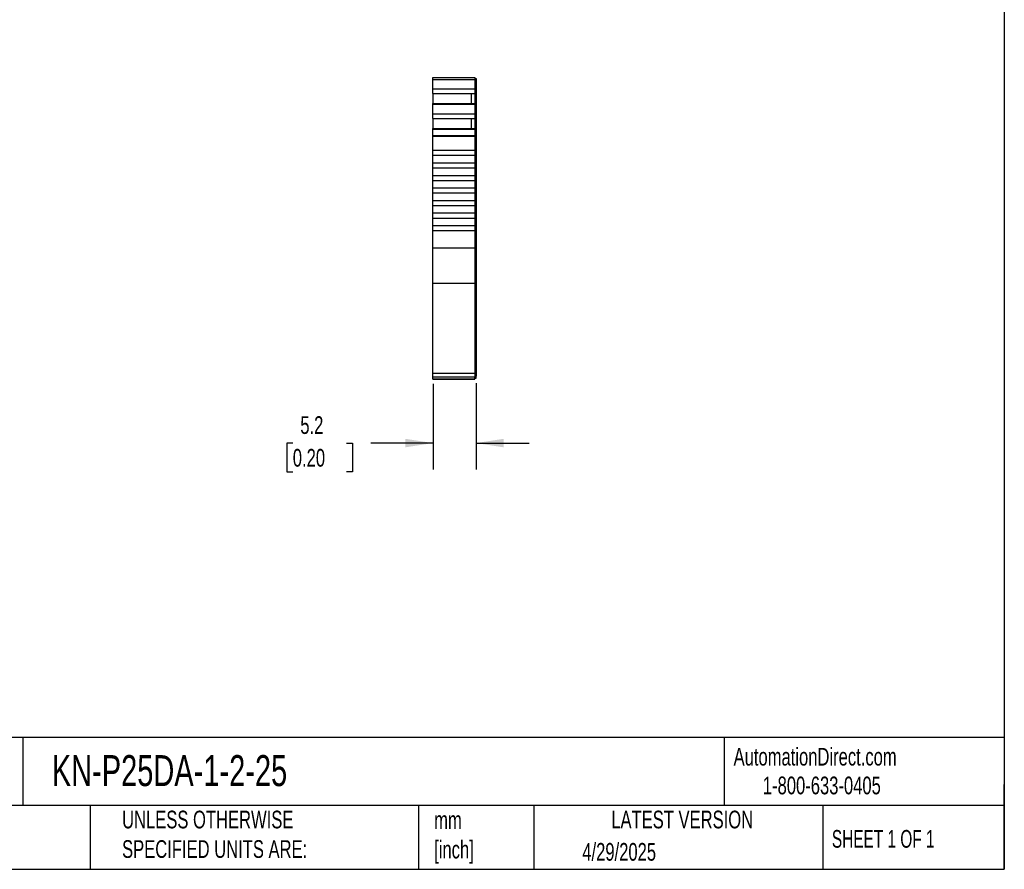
# Model space of a CAD drawing. Header units: millimetres. Extents: x 6 to 273, y 6 to 210.
# Tile 3 of 5: x 155 to 273, y 6 to 108. Entities that reach past the tile are written whole.
import ezdxf

# ---------------------------------------------------------------- set-up
doc = ezdxf.new("R2010")
doc.units = ezdxf.units.MM
doc.linetypes.add('SLD-Solid', pattern=[0])
doc.layers.add('DIMENSIONS', color=140, linetype='SLD-Solid', lineweight=25)
doc.layers.add('TEXT', color=140, linetype='SLD-Solid', lineweight=25)
doc.styles.add('SLDTEXTSTYLE0', font='TXT', dxfattribs={"width": 0.7})
doc.styles.add('SLDTEXTSTYLE1', font='TXT', dxfattribs={"width": 0.65})
doc.dimstyles.new('SLDDIMSTYLE1', dxfattribs={"dimtxt": 2.158008, "dimasz": 3.302, "dimexe": 0, "dimexo": 0.0625, "dimgap": 0.539502, "dimtad": 0, "dimtih": 1, "dimtoh": 1, "dimrnd": 1e-09, "dimzin": 12, "dimdsep": 46, "dimtxsty": 'SLDTEXTSTYLE0', "dimsah": 1, "dimcen": 0.09, "dimadec": 0, "dimazin": 3, "dimtfac": 1, "dimtmove": 0, "dimatfit": 0, "dimfxl": 0, "dimfrac": 2, "dimtolj": 1, "dimtzin": 12, "dimarcsym": 0})

# ---------------------------------------------------------------- blocks, each defined once
blk = doc.blocks.new('_D_3')
at = {"layer": 'DIMENSIONS'}
for p, q in [((204.77, 64.39), (204.77, 54.15)), ((209.92, 64.48), (209.92, 54.15)), ((188.01, 57.32), (187.29, 57.32)), ((187.29, 57.32), (187.29, 53.89)), ((194.42, 57.32), (195.15, 57.32)), ((195.15, 57.32), (195.15, 53.89)), ((204.77, 57.32), (197.35, 57.32)), ((209.92, 57.32), (216.27, 57.32)), ((187.29, 53.89), (188.01, 53.89)), ((195.15, 53.89), (194.42, 53.89))]:
    blk.add_line(p, q, dxfattribs=at)
for points in [[(204.77, 57.32), (201.46, 57.83), (201.46, 56.81)], [(209.92, 57.32), (213.22, 56.81), (213.22, 57.83)]]:
    blk.add_solid(points, dxfattribs=at)
at = {"layer": 'DIMENSIONS', "char_height": 2.117, "attachment_point": 1, "style": 'SLDTEXTSTYLE0'}
for s, insert in [('5.2', (188.91, 60.53)), ('0.20', (188.01, 56.62))]:
    blk.add_mtext(s, dxfattribs=dict(at, insert=insert))

msp = doc.modelspace()

# ---------------------------------------------------------------- linework, layer by layer
for p, q in [((204.766, 101.035), (209.766, 101.035)), ((204.766, 100.813), (204.766, 101.035)), ((204.766, 100.813), (209.766, 100.813)), ((204.766, 99.688), (204.766, 100.813)), ((209.766, 101.035), (209.766, 100.813)), ((209.766, 100.935), (209.916, 100.935)), ((209.766, 100.813), (209.766, 99.688)), ((209.766, 100.787), (209.916, 100.787)), ((209.916, 100.935), (209.916, 100.787)), ((209.916, 100.787), (209.916, 99.731)), ((204.766, 99.688), (209.766, 99.688)), ((204.766, 99.128), (204.766, 99.688)), ((204.766, 99.128), (209.766, 99.128)), ((204.766, 99.113), (204.766, 99.128)), ((204.766, 99.113), (204.766, 97.922)), ((204.766, 99.113), (209.316, 99.113)), ((209.316, 99.113), (209.766, 99.113)), ((209.316, 99.113), (209.316, 97.922)), ((209.766, 99.731), (209.916, 99.731)), ((209.766, 99.688), (209.766, 99.128)), ((209.766, 99.221), (209.916, 99.221)), ((209.766, 99.184), (209.916, 99.184)), ((209.766, 99.128), (209.766, 99.113)), ((209.766, 99.113), (209.766, 97.922)), ((209.916, 99.731), (209.916, 99.221)), ((209.916, 99.221), (209.916, 99.184)), ((209.916, 99.184), (209.916, 97.821)), ((204.766, 97.922), (209.766, 97.922)), ((204.766, 97.852), (204.766, 97.922)), ((204.766, 97.852), (209.766, 97.852)), ((204.766, 96.694), (204.766, 97.852)), ((209.766, 97.922), (209.766, 97.852)), ((209.766, 97.852), (209.766, 96.694)), ((209.766, 97.821), (209.916, 97.821)), ((209.766, 97.757), (209.916, 97.757)), ((209.916, 97.821), (209.916, 97.757)), ((209.916, 97.757), (209.916, 96.737)), ((204.766, 96.694), (209.766, 96.694)), ((204.766, 96.134), (204.766, 96.694)), ((209.766, 96.737), (209.916, 96.737)), ((209.766, 96.694), (209.766, 96.134)), ((209.916, 96.737), (209.916, 96.227)), ((204.766, 96.134), (209.766, 96.134)), ((204.766, 96.119), (204.766, 96.134)), ((204.766, 96.119), (204.766, 94.928)), ((204.766, 96.119), (209.316, 96.119)), ((209.316, 96.119), (209.766, 96.119)), ((209.316, 96.119), (209.316, 94.928)), ((209.766, 96.227), (209.916, 96.227)), ((209.766, 96.19), (209.916, 96.19)), ((209.766, 96.134), (209.766, 96.119)), ((209.766, 96.119), (209.766, 94.928)), ((209.916, 96.227), (209.916, 96.19)), ((209.916, 96.19), (209.916, 94.827)), ((204.766, 94.928), (209.766, 94.928)), ((204.766, 94.858), (204.766, 94.928)), ((204.766, 94.858), (209.766, 94.858)), ((204.766, 94.084), (204.766, 94.858)), ((209.766, 94.928), (209.766, 94.858)), ((209.766, 94.858), (209.766, 94.084)), ((209.766, 94.827), (209.916, 94.827)), ((209.766, 94.763), (209.916, 94.763)), ((209.916, 94.827), (209.916, 94.763)), ((209.916, 94.763), (209.916, 94.058)), ((204.766, 94.084), (209.766, 94.084)), ((204.766, 94.007), (204.766, 94.084)), ((204.766, 94.007), (209.766, 94.007)), ((204.766, 92.335), (204.766, 94.007)), ((209.766, 94.084), (209.766, 94.007)), ((209.766, 94.058), (209.916, 94.058)), ((209.766, 94.007), (209.766, 92.335)), ((209.766, 94.007), (209.916, 94.007)), ((209.916, 94.058), (209.916, 94.007)), ((209.916, 94.007), (209.916, 80.675)), ((204.766, 92.335), (209.766, 92.335)), ((204.766, 91.735), (204.766, 92.335)), ((209.766, 92.335), (209.766, 91.735)), ((204.766, 91.735), (209.766, 91.735)), ((204.766, 90.835), (204.766, 91.735)), ((204.766, 90.835), (209.766, 90.835)), ((204.766, 90.235), (204.766, 90.835)), ((209.766, 91.735), (209.766, 90.835)), ((209.766, 90.835), (209.766, 90.235)), ((204.766, 90.235), (209.766, 90.235)), ((204.766, 89.335), (204.766, 90.235)), ((209.766, 90.235), (209.766, 89.335)), ((204.766, 88.735), (204.766, 89.335)), ((204.766, 89.335), (209.766, 89.335)), ((204.766, 88.735), (209.766, 88.735)), ((204.766, 87.835), (204.766, 88.735)), ((209.766, 89.335), (209.766, 88.735)), ((209.766, 88.735), (209.766, 87.835)), ((204.766, 87.835), (209.766, 87.835)), ((204.766, 87.235), (204.766, 87.835)), ((204.766, 87.235), (209.766, 87.235)), ((204.766, 86.335), (204.766, 87.235)), ((209.766, 87.835), (209.766, 87.235)), ((209.766, 87.235), (209.766, 86.335)), ((204.766, 86.335), (209.766, 86.335)), ((204.766, 85.735), (204.766, 86.335)), ((209.766, 86.335), (209.766, 85.735)), ((204.766, 85.735), (209.766, 85.735)), ((204.766, 84.835), (204.766, 85.735)), ((204.766, 84.835), (209.766, 84.835)), ((204.766, 84.235), (204.766, 84.835)), ((209.766, 85.735), (209.766, 84.835)), ((209.766, 84.835), (209.766, 84.235)), ((204.766, 84.235), (209.766, 84.235)), ((204.766, 83.335), (204.766, 84.235)), ((209.766, 84.235), (209.766, 83.335)), ((204.766, 83.335), (209.766, 83.335)), ((204.766, 82.735), (204.766, 83.335)), ((204.766, 82.735), (209.766, 82.735)), ((204.766, 80.675), (204.766, 82.735)), ((209.766, 83.335), (209.766, 82.735)), ((209.766, 82.735), (209.766, 80.675)), ((204.766, 80.675), (209.766, 80.675)), ((204.766, 76.441), (204.766, 80.675)), ((209.766, 80.675), (209.766, 76.441)), ((209.766, 80.675), (209.916, 80.675)), ((209.916, 80.675), (209.916, 76.526)), ((209.766, 76.526), (209.916, 76.526)), ((209.916, 76.526), (209.916, 65.749)), ((204.766, 76.441), (209.766, 76.441)), ((204.766, 65.665), (204.766, 76.441)), ((209.766, 76.441), (209.766, 65.665)), ((204.766, 65.665), (209.766, 65.665)), ((204.766, 65.226), (204.766, 65.665)), ((204.766, 65.226), (209.766, 65.226)), ((204.766, 64.964), (204.766, 65.226)), ((204.766, 64.964), (209.766, 64.964)), ((209.766, 64.964), (204.766, 64.964)), ((209.766, 65.749), (209.916, 65.749)), ((209.766, 65.665), (209.766, 65.226)), ((209.766, 65.326), (209.916, 65.326)), ((209.766, 64.964), (209.766, 65.226)), ((209.766, 65.064), (209.916, 65.064)), ((209.766, 65.064), (209.916, 65.064)), ((209.916, 65.749), (209.916, 65.326)), ((209.916, 65.064), (209.916, 65.326))]:
    msp.add_line(p, q)
at = {"layer": 'TEXT'}
for p, q in [((273.05, 209.55), (273.05, 6.35)), ((273.05, 22.126), (6.35, 22.126)), ((155.759, 22.126), (155.759, 13.97)), ((239.575, 22.126), (239.575, 13.97)), ((273.05, 6.35), (273.05, 16.51)), ((273.05, 13.97), (6.35, 13.97)), ((163.78, 13.97), (163.78, 6.35)), ((203.024, 13.97), (203.024, 6.35)), ((216.812, 13.97), (216.812, 6.35)), ((251.349, 13.97), (251.349, 6.35)), ((6.35, 6.35), (273.05, 6.35))]:
    msp.add_line(p, q, dxfattribs=at)

# ---------------------------------------------------------------- texts
for s, insert, char_height, attachment_point, style in [('KN-P25DA-1-2-25', (159.208, 20.006), 3.70417, 1, 'SLDTEXTSTYLE0'), ('AutomationDirect.com', (240.695, 20.877), 2.11667, 1, 'SLDTEXTSTYLE0'), ('1-800-633-0405', (244.192, 17.437), 2.11667, 1, 'SLDTEXTSTYLE0'), ('UNLESS OTHERWISE ^JSPECIFIED UNITS ARE:', (167.608, 13.361), 2.11667, 1, 'SLDTEXTSTYLE0'), ('LATEST VERSION', (234.552, 13.364), 2.11667, 2, 'SLDTEXTSTYLE0'), ('mm^J[inch]', (204.907, 13.297), 2.1167, 1, 'SLDTEXTSTYLE0'), ('SHEET 1 OF 1', (252.441, 11.051), 2.11667, 1, 'SLDTEXTSTYLE1'), ('4/29/2025', (222.613, 9.497), 2.1167, 1, 'SLDTEXTSTYLE0')]:
    msp.add_mtext(s, dxfattribs=dict(at, insert=insert, char_height=char_height, attachment_point=attachment_point, style=style))

# ---------------------------------------------------------------- dimensions: what is measured, and where the dimension line sits
at = {"layer": 'DIMENSIONS'}
dim = msp.add_linear_dim(base=(209.916, 57.322), p1=(204.766, 65.665), p2=(209.916, 65.749), angle=0, dimstyle='SLDDIMSTYLE1', dxfattribs=at)
dim.commit()
dim.dimension.update_dxf_attribs({"geometry": '_D_3', "text_midpoint": (191.218, 57.322), "dimtype": 160})

doc.saveas('drawing.dxf')
